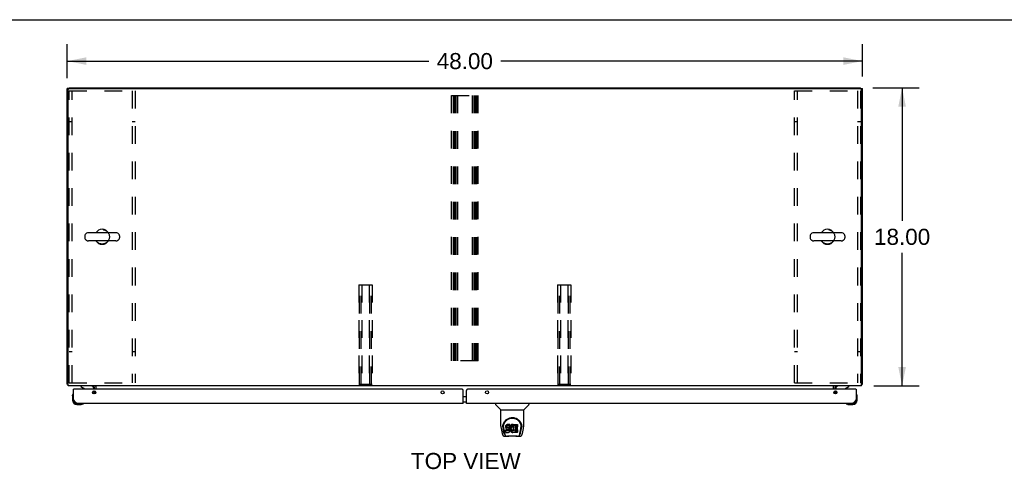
# Model space of a CAD drawing. Header units: inches. Extents: x 0 to 194, y 0 to 126.
# Tile 10 of 15: x 37 to 97, y 98 to 126. Entities that reach past the tile are written whole.
import ezdxf

# ---------------------------------------------------------------- set-up
doc = ezdxf.new("R2010")
doc.units = ezdxf.units.IN
doc.header["$LTSCALE"] = 10.674419
doc.header["$MEASUREMENT"] = 0
doc.linetypes.add('HIDDEN', pattern=[0.2, 0.1, -0.1])
doc.layers.get('0').update_dxf_attribs({"linetype": 'CONTINUOUS'})
for name, color, linetype in [('02___PRT_ALL_AXES', 7, 'CONTINUOUS'), ('DEFAULT_2', 8, 'HIDDEN'), ('DIMENSIONS', 7, 'CONTINUOUS')]:
    doc.layers.add(name, color=color, linetype=linetype)
doc.styles.get("Standard").update_dxf_attribs({"font": 'arial.ttf'})
doc.dimstyles.new('DIMSTYLE_1', dxfattribs={"dimtxt": 0.970402, "dimasz": 1.141649, "dimexe": 0.09, "dimexo": 0.07, "dimgap": 0.0425, "dimtad": 0, "dimtih": 1, "dimtoh": 1, "dimzin": 4, "dimdsep": 46, "dimtxsty": 'Standard', "dimblk": '_FILLED', "dimblk1": '_FILLED', "dimblk2": '_FILLED', "dimcen": 0.09, "dimazin": 1, "dimtfac": 1, "dimtdec": 3, "dimtofl": 0, "dimtmove": 0, "dimatfit": 3, "dimldrblk": '_FILLED', "dimfxl": 1, "dimtolj": 1, "dimtzin": 4, "dimarcsym": 0})

# ---------------------------------------------------------------- blocks, each defined once
blk = doc.blocks.new('_FILLED')
at = {"color": 0, "linetype": 'ByBlock'}
blk.add_solid([(0, 0), (-1, 0.2), (-1, -0.2)], dxfattribs=at)
blk = doc.blocks.new('*D1')
at = {"layer": 'DIMENSIONS', "color": 2, "linetype": 'Continuous'}
for p, q in [((39.933, 122.047), (39.933, 124.111)), ((87.933, 122.162), (87.933, 124.111)), ((39.933, 123.083), (61.752, 123.083)), ((87.933, 123.083), (66.114, 123.083))]:
    blk.add_line(p, q, dxfattribs=at)
at = {"layer": 'DIMENSIONS', "color": 2, "linetype": 'Continuous', "xscale": 1.1416490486, "yscale": 1.1416490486, "zscale": 1.1416490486, "rotation": 180}
blk.add_blockref('_FILLED', (39.933, 123.083), dxfattribs=at)
at = {"layer": 'DIMENSIONS', "color": 2, "linetype": 'Continuous', "xscale": 1.1416490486, "yscale": 1.1416490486, "zscale": 1.1416490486}
blk.add_blockref('_FILLED', (87.933, 123.083), dxfattribs=at)
at = {"layer": 'DIMENSIONS', "color": 2, "linetype": 'Continuous', "insert": (63.933, 123.569), "char_height": 0.9704, "width": 3.39099, "attachment_point": 2, "line_spacing_factor": 0.9}
blk.add_mtext('48.00', dxfattribs=at)
blk = doc.blocks.new('*D10')
at = {"layer": 'DIMENSIONS', "color": 2, "linetype": 'Continuous'}
for p, q in [((88.566, 121.477), (91.361, 121.477)), ((90.333, 121.477), (90.333, 113.447)), ((90.333, 103.477), (90.333, 111.507)), ((88.62, 103.477), (91.361, 103.477))]:
    blk.add_line(p, q, dxfattribs=at)
at = {"layer": 'DIMENSIONS', "color": 2, "linetype": 'Continuous', "xscale": 1.1416490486, "yscale": 1.1416490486, "zscale": 1.1416490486}
for p, rotation in [((90.333, 121.477), 90), ((90.333, 103.477), 270)]:
    blk.add_blockref('_FILLED', p, dxfattribs=dict(at, rotation=rotation))
at = {"layer": 'DIMENSIONS', "color": 2, "linetype": 'Continuous', "insert": (90.333, 112.962), "char_height": 0.9704, "width": 3.39099, "attachment_point": 2, "line_spacing_factor": 0.9}
blk.add_mtext('18.00', dxfattribs=at)

msp = doc.modelspace()

# ---------------------------------------------------------------- linework, layer by layer
at = {"color": 7, "linetype": 'Continuous'}
for p, q in [((0, 125.581), (194.08, 125.581)), ((40.037, 121.425), (39.933, 121.425)), ((40.037, 121.477), (40.037, 121.424)), ((40.037, 121.477), (87.829, 121.477)), ((87.829, 121.424), (87.829, 121.477)), ((87.829, 121.425), (87.933, 121.425)), ((40.983, 112.541), (40.983, 112.413)), ((42.869, 112.719), (41.206, 112.719)), ((43.091, 112.541), (43.091, 112.413)), ((84.775, 112.541), (84.775, 112.413)), ((86.661, 112.719), (84.998, 112.719)), ((86.883, 112.541), (86.883, 112.413)), ((42.869, 112.236), (41.206, 112.236)), ((86.661, 112.236), (84.998, 112.236)), ((39.985, 103.581), (39.933, 103.581)), ((40.75, 103.477), (40.75, 103.438)), ((40.75, 103.438), (40.988, 103.3)), ((86.878, 103.3), (87.116, 103.438)), ((87.116, 103.477), (87.116, 103.438)), ((87.881, 103.581), (87.933, 103.581)), ((40.248, 102.878), (40.251, 102.916)), ((40.248, 102.878), (40.248, 102.622)), ((40.295, 103.014), (40.295, 103.014)), ((40.328, 103.273), (40.308, 103.273)), ((41.464, 103.083), (41.508, 103.127)), ((41.537, 103.273), (41.537, 103.32)), ((63.839, 102.843), (64.027, 102.843)), ((86.329, 103.273), (86.329, 103.32)), ((86.402, 103.083), (86.358, 103.127)), ((87.538, 103.273), (87.558, 103.273)), ((87.572, 103.011), (87.572, 103.012)), ((87.573, 103.007), (87.572, 103.011)), ((87.618, 102.878), (87.615, 102.916)), ((87.618, 102.622), (87.618, 102.878)), ((40.308, 102.666), (40.308, 102.622)), ((40.511, 102.419), (40.555, 102.419)), ((40.511, 102.359), (40.767, 102.359)), ((40.896, 102.404), (40.9, 102.405)), ((40.9, 102.405), (40.901, 102.405)), ((63.839, 102.523), (64.027, 102.523)), ((65.794, 102.419), (65.794, 102.357)), ((66.103, 102.031), (65.805, 102.329)), ((67.493, 102.031), (67.79, 102.329)), ((67.802, 102.419), (67.802, 102.357)), ((86.963, 102.406), (86.963, 102.406)), ((87.061, 102.362), (87.099, 102.359)), ((87.099, 102.359), (87.355, 102.359)), ((87.312, 102.419), (87.355, 102.419)), ((87.558, 102.622), (87.558, 102.666)), ((66.109, 102.025), (67.487, 102.025)), ((66.109, 101.053), (66.109, 102.025)), ((67.487, 101.054), (67.487, 102.025)), ((66.234, 101.085), (66.233, 101.021)), ((66.413, 101.057), (66.412, 101.033)), ((66.419, 101.08), (66.413, 101.057)), ((66.413, 100.99), (66.413, 101.057)), ((66.428, 101.103), (66.419, 101.08)), ((66.419, 101.014), (66.419, 101.08)), ((66.442, 101.123), (66.428, 101.103)), ((66.428, 101.036), (66.428, 101.103)), ((66.442, 101.056), (66.428, 101.036)), ((66.45, 101.131), (66.442, 101.123)), ((66.442, 101.056), (66.442, 101.123)), ((66.45, 101.064), (66.442, 101.056)), ((66.46, 101.137), (66.45, 101.131)), ((66.45, 101.064), (66.45, 101.131)), ((66.46, 101.07), (66.45, 101.064)), ((66.481, 101.147), (66.46, 101.137)), ((66.46, 101.07), (66.46, 101.137)), ((66.481, 101.08), (66.46, 101.07)), ((66.505, 101.154), (66.481, 101.147)), ((66.481, 101.08), (66.481, 101.147)), ((66.505, 101.087), (66.481, 101.08)), ((66.644, 101.154), (66.505, 101.154)), ((66.505, 101.087), (66.505, 101.154)), ((66.644, 101.087), (66.505, 101.087)), ((66.646, 101.111), (66.644, 101.154)), ((66.644, 101.087), (66.644, 101.154)), ((66.646, 101.044), (66.644, 101.087)), ((66.646, 101.044), (66.646, 101.111)), ((66.667, 101.054), (66.659, 101.033)), ((66.678, 101.074), (66.667, 101.054)), ((66.667, 100.987), (66.667, 101.054)), ((66.691, 101.092), (66.678, 101.074)), ((66.678, 101.007), (66.678, 101.074)), ((66.706, 101.108), (66.691, 101.092)), ((66.691, 101.025), (66.691, 101.092)), ((66.722, 101.124), (66.706, 101.108)), ((66.706, 101.042), (66.706, 101.108)), ((66.722, 101.057), (66.706, 101.042)), ((66.74, 101.137), (66.722, 101.124)), ((66.722, 101.057), (66.722, 101.124)), ((66.74, 101.07), (66.722, 101.057)), ((66.761, 101.146), (66.74, 101.137)), ((66.74, 101.07), (66.74, 101.137)), ((66.761, 101.079), (66.74, 101.07)), ((66.782, 101.15), (66.761, 101.146)), ((66.761, 101.079), (66.761, 101.146)), ((66.782, 101.084), (66.761, 101.079)), ((66.805, 101.153), (66.782, 101.15)), ((66.782, 101.084), (66.782, 101.15)), ((66.805, 101.086), (66.782, 101.084)), ((66.805, 101.153), (66.827, 101.152)), ((66.805, 101.086), (66.805, 101.153)), ((66.827, 101.085), (66.805, 101.086)), ((66.838, 101.151), (66.827, 101.152)), ((66.827, 101.085), (66.827, 101.152)), ((66.838, 101.084), (66.827, 101.085)), ((66.849, 101.147), (66.838, 101.151)), ((66.838, 101.084), (66.838, 101.151)), ((66.849, 101.08), (66.838, 101.084)), ((66.869, 101.063), (66.843, 100.995)), ((66.867, 101.135), (66.849, 101.147)), ((66.849, 101.08), (66.849, 101.147)), ((66.867, 101.068), (66.849, 101.08)), ((66.867, 101.135), (66.867, 101.068)), ((66.869, 101.132), (66.869, 101.065)), ((66.878, 101.152), (67.114, 101.152)), ((66.878, 100.76), (66.878, 101.152)), ((66.878, 101.085), (67.114, 101.085)), ((67.119, 101.148), (67.119, 101.006)), ((67.362, 101.084), (67.363, 101.021)), ((66.124, 100.91), (66.189, 100.605)), ((66.296, 100.633), (66.243, 100.903)), ((66.271, 101.012), (66.271, 100.988)), ((66.28, 100.891), (66.337, 100.598)), ((66.355, 100.529), (66.348, 100.529)), ((66.353, 100.534), (66.357, 100.524)), ((66.357, 100.523), (66.357, 100.524)), ((66.412, 100.967), (66.412, 101.033)), ((66.413, 100.99), (66.412, 100.967)), ((66.412, 100.967), (66.412, 100.943)), ((66.412, 100.943), (66.416, 100.919)), ((66.419, 101.014), (66.413, 100.99)), ((66.414, 100.681), (66.414, 100.822)), ((66.416, 100.919), (66.425, 100.897)), ((66.428, 101.036), (66.419, 101.014)), ((66.478, 100.827), (66.419, 100.827)), ((66.419, 100.76), (66.419, 100.827)), ((66.478, 100.761), (66.419, 100.76)), ((66.419, 100.676), (66.563, 100.676)), ((66.425, 100.897), (66.438, 100.877)), ((66.438, 100.877), (66.454, 100.859)), ((66.454, 100.859), (66.474, 100.846)), ((66.474, 100.846), (66.485, 100.842)), ((66.539, 100.828), (66.478, 100.827)), ((66.478, 100.761), (66.478, 100.827)), ((66.539, 100.761), (66.478, 100.761)), ((66.483, 100.97), (66.485, 100.985)), ((66.483, 100.947), (66.483, 100.97)), ((66.483, 100.955), (66.483, 100.97)), ((66.483, 100.947), (66.483, 100.955)), ((66.486, 100.94), (66.483, 100.947)), ((66.485, 100.985), (66.489, 100.992)), ((66.485, 100.842), (66.497, 100.84)), ((66.486, 100.94), (66.486, 100.985)), ((66.49, 100.934), (66.486, 100.94)), ((66.489, 100.992), (66.494, 100.996)), ((66.49, 100.934), (66.49, 100.993)), ((66.496, 100.93), (66.49, 100.934)), ((66.494, 100.996), (66.509, 101.001)), ((66.496, 100.996), (66.496, 100.997)), ((66.511, 100.992), (66.496, 100.996)), ((66.496, 100.93), (66.496, 100.996)), ((66.511, 100.926), (66.496, 100.93)), ((66.497, 100.84), (66.544, 100.84)), ((66.509, 101.001), (66.524, 101.002)), ((66.535, 100.993), (66.511, 100.992)), ((66.511, 100.926), (66.511, 100.992)), ((66.535, 100.926), (66.511, 100.926)), ((66.524, 101.002), (66.636, 101.002)), ((66.559, 100.992), (66.535, 100.993)), ((66.535, 100.926), (66.535, 100.993)), ((66.559, 100.925), (66.535, 100.926)), ((66.554, 100.829), (66.539, 100.828)), ((66.539, 100.761), (66.539, 100.828)), ((66.554, 100.762), (66.539, 100.761)), ((66.544, 100.84), (66.552, 100.839)), ((66.552, 100.839), (66.559, 100.836)), ((66.56, 100.832), (66.554, 100.829)), ((66.554, 100.762), (66.554, 100.829)), ((66.56, 100.765), (66.554, 100.762)), ((66.582, 100.987), (66.559, 100.992)), ((66.559, 100.925), (66.559, 100.992)), ((66.582, 100.92), (66.559, 100.925)), ((66.559, 100.836), (66.565, 100.832)), ((66.562, 100.834), (66.56, 100.832)), ((66.56, 100.765), (66.56, 100.832)), ((66.566, 100.771), (66.56, 100.765)), ((66.563, 100.676), (66.575, 100.677)), ((66.565, 100.832), (66.57, 100.826)), ((66.566, 100.771), (66.566, 100.83)), ((66.575, 100.783), (66.566, 100.771)), ((66.57, 100.826), (66.576, 100.812)), ((66.575, 100.783), (66.575, 100.814)), ((66.578, 100.79), (66.575, 100.783)), ((66.575, 100.677), (66.586, 100.681)), ((66.576, 100.812), (66.579, 100.797)), ((66.578, 100.79), (66.578, 100.802)), ((66.579, 100.797), (66.578, 100.79)), ((66.593, 100.982), (66.582, 100.987)), ((66.582, 100.92), (66.582, 100.987)), ((66.593, 100.915), (66.582, 100.92)), ((66.586, 100.681), (66.606, 100.695)), ((66.603, 100.975), (66.593, 100.982)), ((66.593, 100.915), (66.593, 100.982)), ((66.603, 100.908), (66.593, 100.915)), ((66.62, 100.958), (66.603, 100.975)), ((66.603, 100.908), (66.603, 100.975)), ((66.62, 100.892), (66.603, 100.908)), ((66.606, 100.695), (66.623, 100.712)), ((66.633, 100.938), (66.62, 100.958)), ((66.62, 100.892), (66.62, 100.958)), ((66.633, 100.872), (66.62, 100.892)), ((66.623, 100.712), (66.63, 100.722)), ((66.63, 100.722), (66.635, 100.733)), ((66.643, 100.916), (66.633, 100.938)), ((66.633, 100.872), (66.633, 100.938)), ((66.643, 100.849), (66.633, 100.872)), ((66.635, 100.733), (66.644, 100.755)), ((66.636, 101.002), (66.642, 101.003)), ((66.642, 101.003), (66.644, 101.008)), ((66.644, 100.912), (66.643, 100.916)), ((66.643, 100.849), (66.643, 100.916)), ((66.649, 100.826), (66.643, 100.849)), ((66.644, 101.008), (66.645, 101.021)), ((66.648, 100.99), (66.644, 100.946)), ((66.644, 100.879), (66.644, 100.946)), ((66.648, 100.923), (66.644, 100.879)), ((66.644, 100.879), (66.645, 100.857)), ((66.644, 100.755), (66.65, 100.778)), ((66.645, 101.021), (66.646, 101.044)), ((66.645, 100.857), (66.648, 100.835)), ((66.653, 101.012), (66.648, 100.99)), ((66.648, 100.923), (66.648, 100.99)), ((66.653, 100.945), (66.648, 100.923)), ((66.648, 100.835), (66.652, 100.813)), ((66.652, 100.802), (66.649, 100.826)), ((66.65, 100.778), (66.652, 100.802)), ((66.652, 100.802), (66.652, 100.817)), ((66.652, 100.813), (66.66, 100.792)), ((66.659, 101.033), (66.653, 101.012)), ((66.653, 100.945), (66.653, 101.012)), ((66.659, 100.967), (66.653, 100.945)), ((66.659, 100.967), (66.659, 101.033)), ((66.667, 100.987), (66.659, 100.967)), ((66.66, 100.792), (66.681, 100.752)), ((66.678, 101.007), (66.667, 100.987)), ((66.691, 101.025), (66.678, 101.007)), ((66.681, 100.752), (66.693, 100.734)), ((66.706, 101.042), (66.691, 101.025)), ((66.693, 100.734), (66.708, 100.717)), ((66.708, 100.717), (66.725, 100.702)), ((66.714, 100.895), (66.713, 100.868)), ((66.713, 100.868), (66.715, 100.854)), ((66.717, 100.921), (66.714, 100.895)), ((66.715, 100.854), (66.715, 100.895)), ((66.715, 100.854), (66.718, 100.842)), ((66.716, 100.914), (66.718, 100.908)), ((66.721, 100.934), (66.717, 100.921)), ((66.718, 100.908), (66.728, 100.884)), ((66.718, 100.842), (66.718, 100.908)), ((66.718, 100.842), (66.728, 100.817)), ((66.727, 100.946), (66.721, 100.934)), ((66.725, 100.702), (66.742, 100.689)), ((66.741, 100.969), (66.727, 100.946)), ((66.728, 100.884), (66.741, 100.86)), ((66.728, 100.817), (66.728, 100.884)), ((66.728, 100.817), (66.741, 100.794)), ((66.749, 100.979), (66.741, 100.969)), ((66.741, 100.86), (66.75, 100.85)), ((66.741, 100.794), (66.741, 100.86)), ((66.741, 100.794), (66.75, 100.784)), ((66.742, 100.689), (66.752, 100.683)), ((66.76, 100.987), (66.749, 100.979)), ((66.75, 100.85), (66.76, 100.842)), ((66.75, 100.784), (66.75, 100.85)), ((66.75, 100.784), (66.76, 100.775)), ((66.752, 100.683), (66.763, 100.68)), ((66.785, 100.997), (66.76, 100.987)), ((66.76, 100.842), (66.771, 100.834)), ((66.76, 100.775), (66.76, 100.842)), ((66.76, 100.775), (66.771, 100.767)), ((66.763, 100.68), (66.784, 100.674)), ((66.771, 100.834), (66.784, 100.829)), ((66.771, 100.767), (66.771, 100.834)), ((66.771, 100.767), (66.784, 100.763)), ((66.784, 100.829), (66.797, 100.827)), ((66.784, 100.763), (66.784, 100.829)), ((66.784, 100.763), (66.797, 100.76)), ((66.784, 100.674), (66.806, 100.672)), ((66.798, 101.001), (66.785, 100.997)), ((66.797, 100.827), (66.81, 100.827)), ((66.797, 100.76), (66.797, 100.827)), ((66.797, 100.76), (66.81, 100.76)), ((66.811, 101.001), (66.798, 101.001)), ((66.806, 100.672), (66.829, 100.675)), ((66.81, 100.827), (66.823, 100.828)), ((66.81, 100.76), (66.81, 100.827)), ((66.81, 100.76), (66.823, 100.762)), ((66.824, 100.997), (66.811, 101.001)), ((66.823, 100.828), (66.836, 100.833)), ((66.823, 100.762), (66.823, 100.828)), ((66.823, 100.762), (66.836, 100.766)), ((66.837, 100.992), (66.824, 100.997)), ((66.829, 100.675), (66.85, 100.682)), ((66.836, 100.833), (66.848, 100.838)), ((66.836, 100.766), (66.836, 100.833)), ((66.836, 100.766), (66.848, 100.771)), ((66.848, 100.838), (66.859, 100.845)), ((66.848, 100.771), (66.848, 100.838)), ((66.848, 100.771), (66.859, 100.779)), ((66.85, 100.682), (66.869, 100.693)), ((66.859, 100.845), (66.859, 100.779)), ((66.866, 100.844), (66.878, 100.827)), ((66.866, 100.778), (66.878, 100.76)), ((66.879, 100.693), (66.869, 100.693)), ((66.869, 100.693), (66.869, 100.693)), ((66.879, 100.68), (66.879, 100.693)), ((67.115, 100.676), (66.884, 100.676)), ((66.948, 100.997), (66.948, 100.93)), ((66.949, 100.839), (66.949, 100.761)), ((67.114, 101.002), (66.952, 101.002)), ((66.952, 100.992), (67.083, 100.992)), ((66.952, 100.926), (67.083, 100.926)), ((67.083, 100.843), (66.953, 100.843)), ((66.953, 100.824), (67.115, 100.824)), ((66.953, 100.757), (67.115, 100.757)), ((67.088, 100.988), (67.088, 100.848)), ((67.12, 100.819), (67.12, 100.68)), ((67.239, 100.524), (67.242, 100.534)), ((67.239, 100.523), (67.239, 100.524)), ((67.248, 100.529), (67.241, 100.529)), ((67.258, 100.598), (67.315, 100.887)), ((67.3, 100.633), (67.352, 100.903)), ((67.315, 100.888), (67.316, 100.891)), ((67.369, 101.011), (67.369, 101.011)), ((67.369, 100.998), (67.369, 100.999)), ((67.407, 100.605), (67.472, 100.91)), ((66.313, 100.451), (66.514, 100.451)), ((66.4, 100.451), (66.394, 100.451)), ((66.4, 100.451), (66.398, 100.451)), ((67.091, 100.439), (66.505, 100.439)), ((67.081, 100.451), (67.283, 100.451)), ((67.197, 100.451), (67.196, 100.451))]:
    msp.add_line(p, q, dxfattribs=at)
at = {"color": 3, "linetype": 'Continuous'}
for p, q in [((39.933, 103.581), (39.933, 121.425)), ((39.985, 103.477), (39.985, 121.363)), ((40.048, 121.425), (87.819, 121.425)), ((87.881, 103.477), (87.881, 121.363)), ((87.933, 103.581), (87.933, 121.425)), ((87.881, 103.477), (39.985, 103.477)), ((41.683, 103.273), (41.683, 103.477)), ((86.183, 103.273), (86.183, 103.477)), ((40.308, 102.666), (40.308, 103.273)), ((63.777, 103.273), (40.328, 103.273)), ((41.579, 103.273), (41.579, 103.335)), ((41.579, 102.993), (41.579, 103.177)), ((63.839, 102.419), (63.839, 103.211)), ((64.027, 102.419), (64.027, 103.211)), ((87.538, 103.273), (64.089, 103.273)), ((86.287, 103.335), (86.287, 103.273)), ((86.287, 103.177), (86.287, 102.993)), ((87.558, 103.273), (87.558, 102.666)), ((63.839, 102.419), (40.555, 102.419)), ((87.312, 102.419), (64.027, 102.419))]:
    msp.add_line(p, q, dxfattribs=at)
for points in [[(39.96, 103.567), (39.957, 103.568), (39.954, 103.568), (39.951, 103.569), (39.948, 103.57), (39.946, 103.57), (39.943, 103.571), (39.941, 103.572), (39.939, 103.573), (39.937, 103.574), (39.936, 103.575), (39.935, 103.576), (39.934, 103.577), (39.934, 103.578), (39.933, 103.58), (39.933, 103.581)], [(39.985, 103.561), (39.983, 103.562), (39.979, 103.563), (39.975, 103.564), (39.971, 103.565), (39.968, 103.565), (39.96, 103.567)], [(87.881, 103.561), (87.883, 103.562), (87.887, 103.563), (87.891, 103.564), (87.895, 103.565), (87.898, 103.565)], [(87.898, 103.565), (87.906, 103.567), (87.909, 103.568), (87.912, 103.568), (87.915, 103.569), (87.918, 103.57), (87.921, 103.57), (87.923, 103.571), (87.925, 103.572), (87.927, 103.573), (87.929, 103.574), (87.93, 103.575), (87.931, 103.576), (87.932, 103.577), (87.933, 103.578), (87.933, 103.58), (87.933, 103.581)], [(40.555, 102.419), (40.545, 102.42), (40.536, 102.421), (40.526, 102.423), (40.517, 102.426), (40.507, 102.43), (40.498, 102.435), (40.488, 102.441), (40.479, 102.447), (40.469, 102.455), (40.46, 102.463), (40.45, 102.472), (40.441, 102.481), (40.431, 102.491), (40.422, 102.502), (40.412, 102.513), (40.403, 102.525), (40.393, 102.538), (40.384, 102.551), (40.374, 102.564), (40.365, 102.578), (40.355, 102.592), (40.346, 102.607), (40.337, 102.621), (40.327, 102.636), (40.318, 102.651), (40.308, 102.666)], [(87.558, 102.666), (87.549, 102.651), (87.539, 102.636), (87.53, 102.621), (87.52, 102.607), (87.511, 102.592), (87.501, 102.578), (87.492, 102.564), (87.482, 102.551), (87.473, 102.538), (87.463, 102.526), (87.454, 102.514), (87.444, 102.502), (87.435, 102.491), (87.425, 102.481), (87.416, 102.472), (87.406, 102.463), (87.397, 102.455), (87.387, 102.447), (87.378, 102.441), (87.368, 102.435), (87.359, 102.43), (87.35, 102.426), (87.34, 102.423), (87.331, 102.421), (87.321, 102.42), (87.312, 102.419)]]:
    msp.add_lwpolyline(points, dxfattribs=at)
at = {"color": 7, "linetype": 'Continuous'}
for points in [[(40.295, 103.014), (40.294, 103.012), (40.294, 103.011), (40.293, 103.007)], [(87.572, 103.012), (87.571, 103.014), (87.571, 103.014)], [(40.901, 102.405), (40.903, 102.406), (40.903, 102.406)], [(86.963, 102.406), (86.965, 102.405), (86.966, 102.405), (86.97, 102.404)], [(66.109, 101.053), (66.109, 101.027), (66.112, 100.984), (66.118, 100.942), (66.124, 100.91)], [(66.227, 101.011), (66.23, 101.054), (66.237, 101.106), (66.249, 101.155), (66.264, 101.201), (66.283, 101.244), (66.304, 101.285), (66.329, 101.323), (66.356, 101.359), (66.385, 101.393), (66.417, 101.424), (66.451, 101.452), (66.488, 101.478), (66.527, 101.501), (66.568, 101.521), (66.611, 101.538), (66.656, 101.551), (66.702, 101.561), (66.749, 101.567), (66.796, 101.569), (66.843, 101.567), (66.89, 101.562), (66.936, 101.552), (66.981, 101.539), (67.024, 101.523), (67.065, 101.503), (67.104, 101.48), (67.141, 101.455), (67.175, 101.427), (67.208, 101.396), (67.237, 101.363), (67.265, 101.327), (67.289, 101.289), (67.311, 101.248), (67.33, 101.205), (67.346, 101.159), (67.358, 101.111), (67.365, 101.059), (67.369, 101.011)], [(66.271, 101.012), (66.271, 101.032), (66.273, 101.056), (66.275, 101.08), (66.279, 101.104), (66.284, 101.127), (66.29, 101.15), (66.296, 101.173), (66.304, 101.195), (66.313, 101.217), (66.322, 101.238), (66.332, 101.258), (66.343, 101.278), (66.355, 101.297), (66.367, 101.315), (66.38, 101.332), (66.393, 101.349), (66.406, 101.364), (66.42, 101.379), (66.435, 101.394), (66.449, 101.407), (66.464, 101.42), (66.48, 101.432), (66.495, 101.443), (66.511, 101.453), (66.526, 101.463), (66.542, 101.472), (66.558, 101.481)], [(66.558, 101.481), (66.574, 101.489), (66.59, 101.496), (66.606, 101.502), (66.622, 101.508), (66.638, 101.514), (66.654, 101.518), (66.67, 101.523), (66.686, 101.526), (66.702, 101.53), (66.717, 101.532), (66.733, 101.535), (66.749, 101.536), (66.765, 101.538), (66.781, 101.538), (66.797, 101.539), (66.813, 101.538), (66.829, 101.538), (66.845, 101.536), (66.861, 101.535), (66.877, 101.533), (66.893, 101.53), (66.909, 101.527), (66.925, 101.523), (66.941, 101.519), (66.957, 101.514), (66.973, 101.509), (66.989, 101.503), (67.005, 101.496), (67.021, 101.489)], [(67.021, 101.489), (67.037, 101.481), (67.053, 101.473), (67.068, 101.464), (67.084, 101.454), (67.1, 101.444), (67.115, 101.432), (67.13, 101.42), (67.145, 101.408), (67.16, 101.394), (67.175, 101.38), (67.189, 101.365), (67.202, 101.349), (67.216, 101.333), (67.229, 101.315), (67.241, 101.297), (67.252, 101.278), (67.263, 101.258), (67.274, 101.238), (67.283, 101.217), (67.292, 101.196), (67.299, 101.174), (67.306, 101.151), (67.312, 101.128), (67.317, 101.104), (67.32, 101.08), (67.323, 101.056), (67.324, 101.032), (67.325, 101.012)], [(67.472, 100.91), (67.478, 100.942), (67.483, 100.984), (67.486, 101.026), (67.487, 101.054)], [(66.189, 100.605), (66.192, 100.59), (66.198, 100.569), (66.204, 100.551), (66.21, 100.534), (66.217, 100.519), (66.224, 100.506), (66.232, 100.494), (66.242, 100.483), (66.253, 100.473), (66.265, 100.464), (66.279, 100.457), (66.294, 100.453), (66.309, 100.451), (66.313, 100.451)], [(66.227, 100.998), (66.227, 101.003), (66.227, 101.011)], [(66.271, 100.988), (66.271, 100.972), (66.273, 100.944), (66.276, 100.916), (66.28, 100.891)], [(66.337, 100.598), (66.34, 100.586), (66.343, 100.572), (66.346, 100.559), (66.35, 100.546), (66.353, 100.534)], [(66.357, 100.523), (66.362, 100.511), (66.369, 100.498), (66.375, 100.487), (66.382, 100.478), (66.389, 100.47), (66.397, 100.463), (66.406, 100.458), (66.416, 100.453), (66.426, 100.451), (66.434, 100.451)], [(66.419, 100.827), (66.418, 100.827), (66.418, 100.827), (66.417, 100.827), (66.417, 100.826), (66.417, 100.826), (66.416, 100.826), (66.416, 100.826), (66.415, 100.825), (66.415, 100.825), (66.415, 100.825), (66.415, 100.824), (66.414, 100.824), (66.414, 100.823), (66.414, 100.822)], [(66.419, 100.76), (66.418, 100.76), (66.418, 100.76), (66.417, 100.76), (66.417, 100.76), (66.417, 100.759), (66.416, 100.759), (66.416, 100.759), (66.415, 100.759), (66.415, 100.758), (66.415, 100.758), (66.415, 100.757), (66.414, 100.757), (66.414, 100.756), (66.414, 100.756)], [(66.514, 100.451), (66.535, 100.451), (66.557, 100.453), (66.58, 100.455), (66.605, 100.458), (66.631, 100.46), (66.658, 100.463), (66.685, 100.466), (66.713, 100.468), (66.742, 100.47), (66.771, 100.471), (66.8, 100.471), (66.83, 100.471), (66.859, 100.47), (66.887, 100.468), (66.915, 100.466), (66.942, 100.463), (66.968, 100.46), (66.993, 100.457), (67.017, 100.455), (67.04, 100.453), (67.061, 100.451), (67.081, 100.451)], [(66.514, 100.451), (66.537, 100.451), (66.563, 100.453), (66.591, 100.455), (66.619, 100.458), (66.648, 100.461), (66.677, 100.464), (66.706, 100.466), (66.736, 100.468), (66.767, 100.469), (66.797, 100.47), (66.828, 100.469), (66.858, 100.468), (66.888, 100.466), (66.918, 100.464), (66.947, 100.461), (66.976, 100.458), (67.005, 100.455), (67.032, 100.453), (67.059, 100.451), (67.081, 100.451)], [(67.162, 100.451), (67.17, 100.451), (67.18, 100.453), (67.19, 100.457), (67.198, 100.463), (67.207, 100.47), (67.214, 100.478), (67.221, 100.487), (67.227, 100.498), (67.233, 100.511), (67.239, 100.523)], [(67.242, 100.534), (67.246, 100.546), (67.25, 100.559), (67.253, 100.572), (67.256, 100.586), (67.258, 100.598)], [(67.283, 100.451), (67.297, 100.452), (67.31, 100.455), (67.323, 100.46), (67.335, 100.467), (67.345, 100.475), (67.355, 100.483), (67.363, 100.493), (67.37, 100.504), (67.377, 100.515), (67.383, 100.528), (67.389, 100.542), (67.394, 100.557), (67.399, 100.574), (67.404, 100.593), (67.407, 100.605)], [(67.316, 100.891), (67.316, 100.894), (67.317, 100.897), (67.317, 100.9), (67.318, 100.903), (67.318, 100.907), (67.319, 100.91), (67.319, 100.913), (67.32, 100.917), (67.32, 100.92), (67.321, 100.924), (67.321, 100.928), (67.322, 100.932), (67.322, 100.936), (67.322, 100.94), (67.323, 100.944), (67.323, 100.948), (67.324, 100.953), (67.324, 100.957), (67.324, 100.962), (67.324, 100.966), (67.324, 100.971), (67.325, 100.976), (67.325, 100.981), (67.325, 100.986), (67.325, 101.012)], [(67.369, 101.011), (67.369, 101.004), (67.369, 100.999)]]:
    msp.add_lwpolyline(points, dxfattribs=at)
at = {"color": 3, "linetype": 'Continuous'}
for centre in [(41.558, 103.085), (62.589, 103.085), (65.277, 103.085), (86.308, 103.085)]:
    msp.add_circle(centre, 0.094, dxfattribs=at)
for centre, radius, start, end in [((40.048, 121.363), 0.0625, 90, 180), ((87.819, 121.363), 0.0625, 0, 90), ((41.437, 103.335), 0.142, 0, 90), ((86.43, 103.335), 0.142, 90, 180), ((40.328, 103.253), 0.02, 90, 180), ((63.777, 103.211), 0.0625, 0, 90), ((64.089, 103.211), 0.0625, 90, 180), ((87.538, 103.253), 0.02, 0, 90), ((40.555, 102.666), 0.246, 180, 270), ((87.312, 102.666), 0.246, 270, 360)]:
    msp.add_arc(centre, radius, start, end, dxfattribs=at)
at = {"color": 7, "linetype": 'Continuous'}
for centre, radius, start, end in [((41.108, 112.541), 0.125, 146.81523, 180), ((41.108, 112.413), 0.125, 180, 213.18477), ((41.206, 112.477), 0.241, 90, 146.81523), ((42.037, 112.477), 0.452, 32.2979, 147.7021), ((42.869, 112.477), 0.241, 33.18477, 90), ((42.966, 112.541), 0.125, 0, 33.18477), ((42.966, 112.413), 0.125, 326.81523, 360), ((84.9, 112.541), 0.125, 146.81523, 180), ((84.9, 112.413), 0.125, 180, 213.18477), ((84.998, 112.477), 0.241, 90, 146.81523), ((85.829, 112.477), 0.452, 32.2979, 147.7021), ((86.661, 112.477), 0.241, 33.18477, 90), ((86.758, 112.541), 0.125, 0, 33.18477), ((86.758, 112.413), 0.125, 326.81523, 360), ((41.206, 112.477), 0.241, 213.18477, 270), ((42.037, 112.477), 0.452, 212.29552, 327.70448), ((42.869, 112.477), 0.241, 270, 326.81523), ((84.998, 112.477), 0.241, 213.18477, 270), ((85.829, 112.477), 0.452, 212.29552, 327.70448), ((86.661, 112.477), 0.241, 270, 326.81523), ((41.38, 103.32), 0.157, 0, 90), ((41.437, 103.335), 0.246, 0, 35.33104), ((86.43, 103.335), 0.246, 144.66896, 180), ((86.486, 103.32), 0.157, 90, 180), ((40.498, 102.878), 0.25, 149.11011, 180), ((40.296, 102.999), 0.015, 96.37959, 149.11011), ((40.293, 102.999), 0.015, 0, 83.62041), ((40.938, 103.214), 0.1, 36.54681, 59.90799), ((41.437, 103.197), 0.1, 315, 347.61069), ((86.429, 103.197), 0.1, 192.38931, 225), ((86.928, 103.214), 0.1, 120.09201, 143.45319), ((87.573, 102.999), 0.015, 96.37959, 180), ((87.57, 102.999), 0.015, 30.88989, 83.62041), ((87.368, 102.878), 0.25, 0, 30.88989), ((40.511, 102.622), 0.263, 180, 270), ((40.511, 102.622), 0.203, 180, 270), ((40.767, 102.609), 0.25, 270, 300.88989), ((40.888, 102.404), 0.015, 6.37959, 90), ((40.888, 102.407), 0.015, 300.88989, 353.62041), ((65.833, 102.357), 0.0394, 180, 225), ((67.762, 102.357), 0.0394, 315, 360), ((86.978, 102.404), 0.015, 90, 173.62041), ((86.978, 102.407), 0.015, 186.37959, 239.11011), ((87.099, 102.609), 0.25, 239.11011, 270), ((87.355, 102.622), 0.263, 270, 360), ((87.355, 102.622), 0.203, 270, 360), ((66.117, 102.045), 0.0197, 225, 270), ((67.479, 102.045), 0.0197, 270, 315), ((66.505, 100.458), 0.0197, 203.60704, 270), ((67.091, 100.458), 0.0197, 270, 336.39296)]:
    msp.add_arc(centre, radius, start, end, dxfattribs=at)
for centre, major_axis, ratio, start_param, end_param in [((66.798, 101.012), (0, 0.565), 0.999848, 1.129542, 1.76365), ((66.865, 101.132), (0.00448, 0), 1, 0.003891, 0.905353), ((66.865, 101.065), (0.00448, 0), 1, 0.003842, 0.905353), ((66.865, 101.065), (0, 0.00448), 1, -1.937287, -1.566955), ((67.114, 101.148), (0, 0.00448), 1, -1.570796, 0), ((67.114, 101.081), (0, 0.00448), 1, -1.570796, 0), ((66.798, 101.012), (0, 0.565), 0.999848, 4.519536, 5.157611), ((66.354, 100.884), (0.007, 0.354), 0.213027, -3.923008, -3.13761), ((66.419, 100.681), (0, 0.00483), 1, 1.570796, 3.141593), ((66.838, 100.997), (0, 0.00448), 1, -3.557718, -1.937287), ((66.862, 100.842), (0.00448, 0), 1, 1.570796, 2.222579), ((66.862, 100.775), (0, 0.00448), 1, -0.975826, 0.651783), ((66.862, 100.842), (0, 0.00448), 1, -0.975826, 0), ((66.884, 100.68), (0, 0.00448), 1, 1.570796, 3.141593), ((66.952, 100.997), (0, 0.00448), 1, 0, 1.570796), ((66.952, 100.997), (0, 0.00448), 1, 1.570796, 3.141593), ((66.952, 100.93), (0, 0.00448), 1, 1.570796, 3.141593), ((66.953, 100.839), (0, 0.00448), 1, 0, 1.570796), ((66.953, 100.828), (0, 0.00448), 1, 1.570796, 3.141593), ((66.953, 100.761), (0, 0.00448), 1, 1.570796, 3.141593), ((67.083, 100.988), (0, 0.00448), 1, -1.570796, 0), ((67.083, 100.921), (0, 0.00448), 1, -1.570796, 0), ((67.083, 100.848), (0, 0.00448), 1, -3.141593, -1.570796), ((67.114, 101.006), (0, 0.00448), 1, -3.141593, -1.570796), ((67.115, 100.819), (0, 0.00448), 1, -1.570796, 0), ((67.115, 100.752), (0, 0.00448), 1, -1.570796, 0), ((67.115, 100.68), (0, 0.00448), 1, -3.141593, -1.570796), ((67.242, 100.884), (-0.007, 0.354), 0.213027, -3.145575, -2.360177)]:
    msp.add_ellipse(centre, major_axis=major_axis, ratio=ratio, start_param=start_param, end_param=end_param, dxfattribs=at)
at = {"layer": '02___PRT_ALL_AXES', "color": 8, "linetype": 'HIDDEN'}
for centre in [(42.037, 112.477), (85.829, 112.477)]:
    msp.add_circle(centre, 0.438, dxfattribs=at)
at = {"layer": '02___PRT_ALL_AXES', "color": 7, "linetype": 'Continuous'}
for start, end in [(350.84979, 351.3733), (355.10153, 355.5324)]:
    msp.add_arc((87.355, 102.622), 0.263, start, end, dxfattribs=at)
at = {"layer": 'DEFAULT_2', "color": 8, "linetype": 'HIDDEN'}
for p, q in [((40.037, 103.665), (40.037, 121.29)), ((40.037, 121.29), (44.037, 121.29)), ((40.224, 103.665), (40.224, 121.29)), ((43.85, 121.29), (43.85, 103.665)), ((44.037, 121.29), (44.037, 103.665)), ((83.829, 121.29), (87.829, 121.29)), ((83.829, 103.665), (83.829, 121.29)), ((84.016, 103.665), (84.016, 121.29)), ((87.642, 121.29), (87.642, 103.665)), ((87.829, 121.29), (87.829, 103.665)), ((63.121, 104.998), (63.121, 120.998)), ((63.121, 120.998), (64.746, 120.998)), ((63.225, 120.998), (63.225, 104.998)), ((63.302, 120.998), (63.302, 104.998)), ((63.392, 120.998), (63.392, 104.998)), ((63.496, 120.998), (63.496, 104.998)), ((64.371, 120.998), (64.371, 104.998)), ((64.475, 120.998), (64.475, 104.998)), ((64.552, 120.998), (64.552, 104.998)), ((64.642, 120.998), (64.642, 104.998)), ((64.746, 104.998), (64.746, 120.998)), ((40.224, 119.415), (40.037, 119.415)), ((44.037, 119.415), (43.85, 119.415)), ((84.016, 119.415), (83.829, 119.415)), ((87.829, 119.415), (87.642, 119.415)), ((57.527, 109.581), (57.527, 103.581)), ((57.527, 109.581), (58.339, 109.581)), ((57.567, 103.581), (57.567, 109.581)), ((57.674, 103.581), (57.674, 109.581)), ((57.714, 109.581), (57.714, 103.581)), ((58.152, 109.581), (58.152, 103.581)), ((58.192, 103.581), (58.192, 109.581)), ((58.299, 103.581), (58.299, 109.581)), ((58.339, 109.581), (58.339, 103.581)), ((69.527, 109.581), (70.339, 109.581)), ((69.527, 109.581), (69.527, 103.581)), ((69.567, 103.581), (69.567, 109.581)), ((69.674, 103.581), (69.674, 109.581)), ((69.714, 109.581), (69.714, 103.581)), ((70.152, 109.581), (70.152, 103.581)), ((70.192, 103.581), (70.192, 109.581)), ((70.299, 103.581), (70.299, 109.581)), ((70.339, 109.581), (70.339, 103.581)), ((40.224, 105.54), (40.037, 105.54)), ((44.037, 105.54), (43.85, 105.54)), ((84.016, 105.54), (83.829, 105.54)), ((87.829, 105.54), (87.642, 105.54)), ((64.746, 104.998), (63.121, 104.998)), ((40.037, 103.665), (44.037, 103.665)), ((57.527, 103.581), (58.339, 103.581)), ((69.527, 103.581), (70.339, 103.581)), ((83.829, 103.665), (87.829, 103.665))]:
    msp.add_line(p, q, dxfattribs=at)

# ---------------------------------------------------------------- texts
at = {"layer": 'DIMENSIONS', "color": 2, "linetype": 'Continuous', "insert": (63.993, 99.433), "char_height": 0.9704, "width": 6.61244, "attachment_point": 2, "line_spacing_factor": 0.9}
msp.add_mtext('TOP VIEW', dxfattribs=at)

# ---------------------------------------------------------------- dimensions: what is measured, and where the dimension line sits
at = {"layer": 'DIMENSIONS', "color": 2, "linetype": 'Continuous'}
dim = msp.add_linear_dim(base=(87.933, 123.083), p1=(39.933, 121.977), p2=(87.933, 124.181), dimstyle='DIMSTYLE_1', dxfattribs=at)
dim.commit()
dim.dimension.update_dxf_attribs({"geometry": '*D1', "text_midpoint": (63.908, 123.078), "dimtype": 160})
dim = msp.add_linear_dim(base=(90.333, 121.477), p1=(88.55, 103.477), p2=(88.496, 121.477), angle=90, dimstyle='DIMSTYLE_1', dxfattribs=at)
dim.commit()
dim.dimension.update_dxf_attribs({"geometry": '*D10', "text_midpoint": (90.374, 112.472), "dimtype": 160})

doc.saveas('drawing.dxf')
